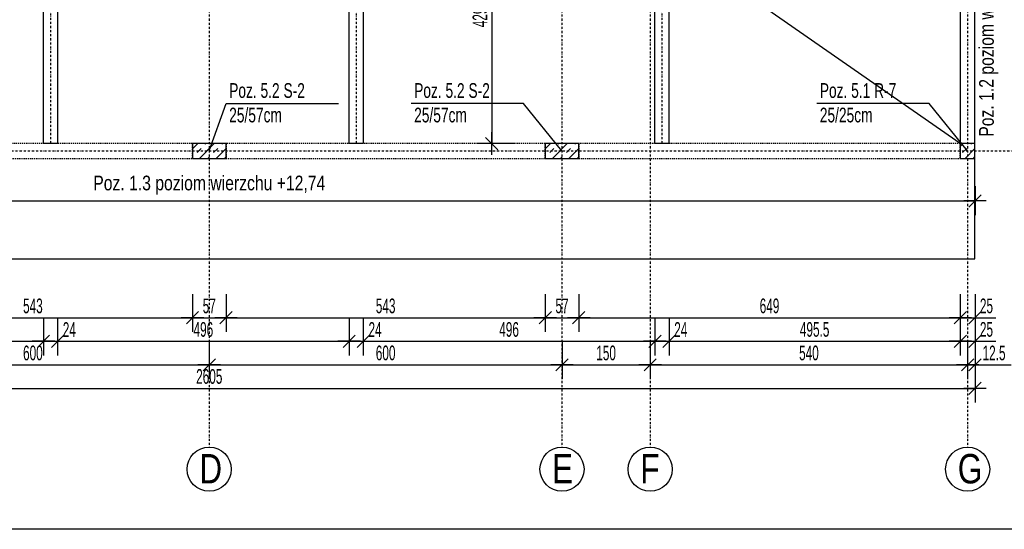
# Model space of a CAD drawing. Header units: millimetres. Extents: x 10513 to 15210, y -3009 to 1704.
# Tile 8 of 17: x 11888 to 13563, y -1387 to -521. Entities that reach past the tile are written whole.
import ezdxf

# ---------------------------------------------------------------- set-up
doc = ezdxf.new("R2010")
doc.units = ezdxf.units.MM
doc.header["$LTSCALE"] = 10
doc.linetypes.add('MO', pattern=[0.7, 0.35, -0.17, 0.01, -0.17])
doc.linetypes.add('MP', pattern=[0.36, 0.2, -0.16])
doc.layers.add('BA_obw', color=230, linetype='Continuous', plot=False)
for name, color, linetype in [('BA_szr', 1, 'Continuous'), ('BA_txs', 2, 'Continuous'), ('BA_wym', 1, 'Continuous'), ('BD_lpm', 1, 'MP'), ('BD_osm', 1, 'MO'), ('BD_txs', 2, 'Continuous'), ('BD_wic', 1, 'Continuous'), ('BD_wig', 3, 'Continuous'), ('BZ_odn', 1, 'Continuous'), ('BZ_txs', 2, 'Continuous')]:
    doc.layers.add(name, color=color, linetype=linetype)
doc.styles.add('BIKTS', font='bikromsw.shx', dxfattribs={"width": 0.8})
doc.styles.add('BIKWYM', font='bikromsw.shx', dxfattribs={"width": 0.6})
doc.dimstyles.new('BA_KR_100_cm', dxfattribs={"dimtxt": 25, "dimasz": 1.666667, "dimexe": 24, "dimexo": 0, "dimgap": 0, "dimtad": 0, "dimdec": 1, "dimrnd": 0.5, "dimzin": 9, "dimdsep": 46, "dimtxsty": 'BIKWYM', "dimblk": 'WYM-KR', "dimcen": 0, "dimdle": 20, "dimclrd": 256, "dimclre": 256, "dimclrt": 2, "dimadec": 0, "dimazin": 0, "dimtfac": 0.033333, "dimtdec": 1, "dimtmove": 0, "dimatfit": 3, "dimldrblk": 'WYM-KR', "dimfxl": 25, "dimfxlon": 1, "dimtvp": 0.8, "dimtolj": 1, "dimarcsym": 0})
doc.dimstyles.new('BZ_ST_100_cm', dxfattribs={"dimtxt": 25, "dimasz": 1.666667, "dimexe": 24, "dimexo": 0, "dimgap": 0, "dimtad": 0, "dimdec": 1, "dimrnd": 0.5, "dimdsep": 46, "dimtxsty": 'BIKWYM', "dimblk": 'WYM-ST', "dimcen": 0, "dimdle": 20, "dimclrd": 256, "dimclre": 256, "dimclrt": 7, "dimadec": 0, "dimazin": 0, "dimtfac": 0.033333, "dimtdec": 1, "dimtix": 1, "dimtmove": 2, "dimatfit": 3, "dimldrblk": 'WYM-ST', "dimfxl": 25, "dimfxlon": 1, "dimtvp": 0.8, "dimtolj": 1, "dimtzin": 0, "dimarcsym": 0})

# ---------------------------------------------------------------- blocks, each defined once
blk = doc.blocks.new('WYM-KR')
at = {"linetype": 'ByBlock'}
blk.add_line((11.52, 0), (-11.52, 0), dxfattribs=at)
at = {"color": 7, "linetype": 'ByBlock'}
blk.add_line((6.24, 6.24), (-6.24, -6.24), dxfattribs=at)
blk = doc.blocks.new('*D19')
at = {"layer": 'BA_wym', "lineweight": -2}
for p, q in [((10907.8, -803.5), (10907.8, -852.5)), ((13512.8, -803.5), (13512.8, -852.5)), ((10909.4, -828.5), (13511.1, -828.5))]:
    blk.add_line(p, q, dxfattribs=at)
at = {"layer": 'Defpoints', "color": 0}
for p in [(10907.8, -756.1), (13512.8, -756.1), (13512.8, -828.5)]:
    blk.add_point(p, dxfattribs=at)
at = {"layer": 'BA_wym', "lineweight": -2, "xscale": 1.666666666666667, "yscale": 1.666666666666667, "zscale": 1.666666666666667, "rotation": 180}
blk.add_blockref('WYM-KR', (10907.8, -828.5), dxfattribs=at)
at = {"layer": 'BA_wym', "lineweight": -2, "xscale": 1.666666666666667, "yscale": 1.666666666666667, "zscale": 1.666666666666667}
blk.add_blockref('WYM-KR', (13512.8, -828.5), dxfattribs=at)
at = {"layer": 'BA_wym', "color": 2, "insert": (12210.3, -801.8), "char_height": 25, "attachment_point": 5, "style": 'BIKWYM'}
blk.add_mtext('\\A1;\\W0.8;Poz. 1.3 poziom wierzchu +12,74', dxfattribs=at)
blk = doc.blocks.new('WYM-ST')
blk.add_hatch(color=256).paths.add_polyline_path([(-13, 2.9), (0, 0), (-13, -2.9)])
blk.add_lwpolyline([(0, 0), (-13, 2.9), (-13, -2.9), (0, 0)])
blk = doc.blocks.new('*D80')
at = {"layer": 'BA_wym', "lineweight": -2}
for p, q in [((11638.8, -987.1), (11638.8, -1051.1)), ((12181.8, -987.1), (12181.8, -1051.1)), ((11640.4, -1027.1), (12180.1, -1027.1))]:
    blk.add_line(p, q, dxfattribs=at)
at = {"layer": 'Defpoints', "color": 0}
for p in [(11638.8, -756.1), (12181.8, -756.1), (12181.8, -1027.1)]:
    blk.add_point(p, dxfattribs=at)
at = {"layer": 'BA_wym', "lineweight": -2, "xscale": 1.666666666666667, "yscale": 1.666666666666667, "zscale": 1.666666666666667, "rotation": 180}
blk.add_blockref('WYM-KR', (11638.8, -1027.1), dxfattribs=at)
at = {"layer": 'BA_wym', "lineweight": -2, "xscale": 1.666666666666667, "yscale": 1.666666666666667, "zscale": 1.666666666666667}
blk.add_blockref('WYM-KR', (12181.8, -1027.1), dxfattribs=at)
at = {"layer": 'BA_wym', "color": 2, "insert": (11910.3, -1007.1), "char_height": 25, "attachment_point": 5, "style": 'BIKWYM'}
blk.add_mtext('\\A1;543', dxfattribs=at)
blk = doc.blocks.new('*D81')
at = {"layer": 'BA_wym', "lineweight": -2}
for p, q in [((12181.8, -987.1), (12181.8, -1051.1)), ((12238.8, -987.1), (12238.8, -1051.1)), ((12183.4, -1027.1), (12237.1, -1027.1))]:
    blk.add_line(p, q, dxfattribs=at)
at = {"layer": 'Defpoints', "color": 0}
for p in [(12181.8, -756.1), (12238.8, -756.1), (12238.8, -1027.1)]:
    blk.add_point(p, dxfattribs=at)
at = {"layer": 'BA_wym', "lineweight": -2, "xscale": 1.666666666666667, "yscale": 1.666666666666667, "zscale": 1.666666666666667, "rotation": 180}
blk.add_blockref('WYM-KR', (12181.8, -1027.1), dxfattribs=at)
at = {"layer": 'BA_wym', "lineweight": -2, "xscale": 1.666666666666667, "yscale": 1.666666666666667, "zscale": 1.666666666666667}
blk.add_blockref('WYM-KR', (12238.8, -1027.1), dxfattribs=at)
at = {"layer": 'BA_wym', "color": 2, "insert": (12210.3, -1007.1), "char_height": 25, "attachment_point": 5, "style": 'BIKWYM'}
blk.add_mtext('\\A1;57', dxfattribs=at)
blk = doc.blocks.new('*D82')
at = {"layer": 'BA_wym', "lineweight": -2}
for p, q in [((12238.8, -987.1), (12238.8, -1051.1)), ((12781.8, -987.1), (12781.8, -1051.1)), ((12240.4, -1027.1), (12780.1, -1027.1))]:
    blk.add_line(p, q, dxfattribs=at)
at = {"layer": 'Defpoints', "color": 0}
for p in [(12238.8, -756.1), (12781.8, -756.1), (12781.8, -1027.1)]:
    blk.add_point(p, dxfattribs=at)
at = {"layer": 'BA_wym', "lineweight": -2, "xscale": 1.666666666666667, "yscale": 1.666666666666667, "zscale": 1.666666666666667, "rotation": 180}
blk.add_blockref('WYM-KR', (12238.8, -1027.1), dxfattribs=at)
at = {"layer": 'BA_wym', "lineweight": -2, "xscale": 1.666666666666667, "yscale": 1.666666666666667, "zscale": 1.666666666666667}
blk.add_blockref('WYM-KR', (12781.8, -1027.1), dxfattribs=at)
at = {"layer": 'BA_wym', "color": 2, "insert": (12510.3, -1007.1), "char_height": 25, "attachment_point": 5, "style": 'BIKWYM'}
blk.add_mtext('\\A1;543', dxfattribs=at)
blk = doc.blocks.new('*D83')
at = {"layer": 'BA_wym', "lineweight": -2}
for p, q in [((12781.8, -987.1), (12781.8, -1051.1)), ((12838.8, -987.1), (12838.8, -1051.1)), ((12783.4, -1027.1), (12837.1, -1027.1))]:
    blk.add_line(p, q, dxfattribs=at)
at = {"layer": 'Defpoints', "color": 0}
for p in [(12781.8, -756.1), (12838.8, -756.1), (12838.8, -1027.1)]:
    blk.add_point(p, dxfattribs=at)
at = {"layer": 'BA_wym', "lineweight": -2, "xscale": 1.666666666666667, "yscale": 1.666666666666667, "zscale": 1.666666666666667, "rotation": 180}
blk.add_blockref('WYM-KR', (12781.8, -1027.1), dxfattribs=at)
at = {"layer": 'BA_wym', "lineweight": -2, "xscale": 1.666666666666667, "yscale": 1.666666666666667, "zscale": 1.666666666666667}
blk.add_blockref('WYM-KR', (12838.8, -1027.1), dxfattribs=at)
at = {"layer": 'BA_wym', "color": 2, "insert": (12810.3, -1007.1), "char_height": 25, "attachment_point": 5, "style": 'BIKWYM'}
blk.add_mtext('\\A1;57', dxfattribs=at)
blk = doc.blocks.new('*D84')
at = {"layer": 'BA_wym', "lineweight": -2}
for p, q in [((12838.8, -987.1), (12838.8, -1051.1)), ((13487.8, -987.1), (13487.8, -1051.1)), ((12840.4, -1027.1), (13486.1, -1027.1))]:
    blk.add_line(p, q, dxfattribs=at)
at = {"layer": 'Defpoints', "color": 0}
for p in [(12838.8, -756.1), (13487.8, -756.1), (13487.8, -1027.1)]:
    blk.add_point(p, dxfattribs=at)
at = {"layer": 'BA_wym', "lineweight": -2, "xscale": 1.666666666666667, "yscale": 1.666666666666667, "zscale": 1.666666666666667, "rotation": 180}
blk.add_blockref('WYM-KR', (12838.8, -1027.1), dxfattribs=at)
at = {"layer": 'BA_wym', "lineweight": -2, "xscale": 1.666666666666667, "yscale": 1.666666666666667, "zscale": 1.666666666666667}
blk.add_blockref('WYM-KR', (13487.8, -1027.1), dxfattribs=at)
at = {"layer": 'BA_wym', "color": 2, "insert": (13163.3, -1007.1), "char_height": 25, "attachment_point": 5, "style": 'BIKWYM'}
blk.add_mtext('\\A1;649', dxfattribs=at)
blk = doc.blocks.new('*D85')
at = {"layer": 'BA_wym', "lineweight": -2}
for p, q in [((13487.8, -987.1), (13487.8, -1051.1)), ((13512.8, -987.1), (13512.8, -1051.1)), ((13486.1, -1027.1), (13484.4, -1027.1)), ((13487.8, -1027.1), (13512.8, -1027.1)), ((13514.4, -1027.1), (13548.5, -1027.1))]:
    blk.add_line(p, q, dxfattribs=at)
at = {"layer": 'Defpoints', "color": 0}
for p in [(13487.8, -756.1), (13512.8, -756.1), (13512.8, -1027.1)]:
    blk.add_point(p, dxfattribs=at)
at = {"layer": 'BA_wym', "lineweight": -2, "xscale": 1.666666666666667, "yscale": 1.666666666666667, "zscale": 1.666666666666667}
blk.add_blockref('WYM-KR', (13487.8, -1027.1), dxfattribs=at)
at = {"layer": 'BA_wym', "lineweight": -2, "xscale": 1.666666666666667, "yscale": 1.666666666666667, "zscale": 1.666666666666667, "rotation": 180}
blk.add_blockref('WYM-KR', (13512.8, -1027.1), dxfattribs=at)
at = {"layer": 'BA_wym', "color": 2, "insert": (13532.3, -1007.1), "char_height": 25, "attachment_point": 5, "style": 'BIKWYM'}
blk.add_mtext('\\A1;25', dxfattribs=at)
blk = doc.blocks.new('*D89')
at = {"layer": 'BA_wym', "lineweight": -2}
for p, q in [((11432.3, -1027.1), (11432.3, -1091.1)), ((11928.3, -1027.1), (11928.3, -1091.1)), ((11433.9, -1067.1), (11926.6, -1067.1))]:
    blk.add_line(p, q, dxfattribs=at)
at = {"layer": 'Defpoints', "color": 0}
for p in [(11432.3, -731.1), (11928.3, -731.1), (11928.3, -1067.1)]:
    blk.add_point(p, dxfattribs=at)
at = {"layer": 'BA_wym', "lineweight": -2, "xscale": 1.666666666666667, "yscale": 1.666666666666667, "zscale": 1.666666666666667, "rotation": 180}
blk.add_blockref('WYM-KR', (11432.3, -1067.1), dxfattribs=at)
at = {"layer": 'BA_wym', "lineweight": -2, "xscale": 1.666666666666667, "yscale": 1.666666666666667, "zscale": 1.666666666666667}
blk.add_blockref('WYM-KR', (11928.3, -1067.1), dxfattribs=at)
at = {"layer": 'BA_wym', "color": 2, "insert": (11680.3, -1047.1), "char_height": 25, "attachment_point": 5, "style": 'BIKWYM'}
blk.add_mtext('\\A1;496', dxfattribs=at)
blk = doc.blocks.new('*D90')
at = {"layer": 'BA_wym', "lineweight": -2}
for p, q in [((11928.3, -1027.1), (11928.3, -1091.1)), ((11952.3, -1027.1), (11952.3, -1091.1)), ((11926.6, -1067.1), (11924.9, -1067.1)), ((11928.3, -1067.1), (11952.3, -1067.1)), ((11953.9, -1067.1), (11988.9, -1067.1))]:
    blk.add_line(p, q, dxfattribs=at)
at = {"layer": 'Defpoints', "color": 0}
for p in [(11928.3, -731.1), (11952.3, -731.1), (11952.3, -1067.1)]:
    blk.add_point(p, dxfattribs=at)
at = {"layer": 'BA_wym', "lineweight": -2, "xscale": 1.666666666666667, "yscale": 1.666666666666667, "zscale": 1.666666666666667}
blk.add_blockref('WYM-KR', (11928.3, -1067.1), dxfattribs=at)
at = {"layer": 'BA_wym', "lineweight": -2, "xscale": 1.666666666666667, "yscale": 1.666666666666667, "zscale": 1.666666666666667, "rotation": 180}
blk.add_blockref('WYM-KR', (11952.3, -1067.1), dxfattribs=at)
at = {"layer": 'BA_wym', "color": 2, "insert": (11972.3, -1047.1), "char_height": 25, "attachment_point": 5, "style": 'BIKWYM'}
blk.add_mtext('\\A1;24', dxfattribs=at)
blk = doc.blocks.new('*D91')
at = {"layer": 'BA_wym', "lineweight": -2}
for p, q in [((11952.3, -1027.1), (11952.3, -1091.1)), ((12448.3, -1027.1), (12448.3, -1091.1)), ((11953.9, -1067.1), (12446.6, -1067.1))]:
    blk.add_line(p, q, dxfattribs=at)
at = {"layer": 'Defpoints', "color": 0}
for p in [(11952.3, -731.1), (12448.3, -731.1), (12448.3, -1067.1)]:
    blk.add_point(p, dxfattribs=at)
at = {"layer": 'BA_wym', "lineweight": -2, "xscale": 1.666666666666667, "yscale": 1.666666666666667, "zscale": 1.666666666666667, "rotation": 180}
blk.add_blockref('WYM-KR', (11952.3, -1067.1), dxfattribs=at)
at = {"layer": 'BA_wym', "lineweight": -2, "xscale": 1.666666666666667, "yscale": 1.666666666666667, "zscale": 1.666666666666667}
blk.add_blockref('WYM-KR', (12448.3, -1067.1), dxfattribs=at)
at = {"layer": 'BA_wym', "color": 2, "insert": (12200.3, -1047.1), "char_height": 25, "attachment_point": 5, "style": 'BIKWYM'}
blk.add_mtext('\\A1;496', dxfattribs=at)
blk = doc.blocks.new('*D92')
at = {"layer": 'BA_wym', "lineweight": -2}
for p, q in [((12448.3, -1027.1), (12448.3, -1091.1)), ((12472.3, -1027.1), (12472.3, -1091.1)), ((12446.6, -1067.1), (12444.9, -1067.1)), ((12448.3, -1067.1), (12472.3, -1067.1)), ((12473.9, -1067.1), (12508.9, -1067.1))]:
    blk.add_line(p, q, dxfattribs=at)
at = {"layer": 'Defpoints', "color": 0}
for p in [(12448.3, -731.1), (12472.3, -731.1), (12472.3, -1067.1)]:
    blk.add_point(p, dxfattribs=at)
at = {"layer": 'BA_wym', "lineweight": -2, "xscale": 1.666666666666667, "yscale": 1.666666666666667, "zscale": 1.666666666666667}
blk.add_blockref('WYM-KR', (12448.3, -1067.1), dxfattribs=at)
at = {"layer": 'BA_wym', "lineweight": -2, "xscale": 1.666666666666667, "yscale": 1.666666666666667, "zscale": 1.666666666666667, "rotation": 180}
blk.add_blockref('WYM-KR', (12472.3, -1067.1), dxfattribs=at)
at = {"layer": 'BA_wym', "color": 2, "insert": (12492.3, -1047.1), "char_height": 25, "attachment_point": 5, "style": 'BIKWYM'}
blk.add_mtext('\\A1;24', dxfattribs=at)
blk = doc.blocks.new('*D93')
at = {"layer": 'BA_wym', "lineweight": -2}
for p, q in [((12472.3, -1027.1), (12472.3, -1091.1)), ((12968.3, -1027.1), (12968.3, -1091.1)), ((12473.9, -1067.1), (12966.6, -1067.1))]:
    blk.add_line(p, q, dxfattribs=at)
at = {"layer": 'Defpoints', "color": 0}
for p in [(12472.3, -731.1), (12968.3, -731.1), (12968.3, -1067.1)]:
    blk.add_point(p, dxfattribs=at)
at = {"layer": 'BA_wym', "lineweight": -2, "xscale": 1.666666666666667, "yscale": 1.666666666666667, "zscale": 1.666666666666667, "rotation": 180}
blk.add_blockref('WYM-KR', (12472.3, -1067.1), dxfattribs=at)
at = {"layer": 'BA_wym', "lineweight": -2, "xscale": 1.666666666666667, "yscale": 1.666666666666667, "zscale": 1.666666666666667}
blk.add_blockref('WYM-KR', (12968.3, -1067.1), dxfattribs=at)
at = {"layer": 'BA_wym', "color": 2, "insert": (12720.3, -1047.1), "char_height": 25, "attachment_point": 5, "style": 'BIKWYM'}
blk.add_mtext('\\A1;496', dxfattribs=at)
blk = doc.blocks.new('*D94')
at = {"layer": 'BA_wym', "lineweight": -2}
for p, q in [((12968.3, -1027.1), (12968.3, -1091.1)), ((12992.3, -1027.1), (12992.3, -1091.1)), ((12966.6, -1067.1), (12964.9, -1067.1)), ((12968.3, -1067.1), (12992.3, -1067.1)), ((12993.9, -1067.1), (13028.9, -1067.1))]:
    blk.add_line(p, q, dxfattribs=at)
at = {"layer": 'Defpoints', "color": 0}
for p in [(12968.3, -731.1), (12992.3, -731.1), (12992.3, -1067.1)]:
    blk.add_point(p, dxfattribs=at)
at = {"layer": 'BA_wym', "lineweight": -2, "xscale": 1.666666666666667, "yscale": 1.666666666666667, "zscale": 1.666666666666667}
blk.add_blockref('WYM-KR', (12968.3, -1067.1), dxfattribs=at)
at = {"layer": 'BA_wym', "lineweight": -2, "xscale": 1.666666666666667, "yscale": 1.666666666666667, "zscale": 1.666666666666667, "rotation": 180}
blk.add_blockref('WYM-KR', (12992.3, -1067.1), dxfattribs=at)
at = {"layer": 'BA_wym', "color": 2, "insert": (13012.3, -1047.1), "char_height": 25, "attachment_point": 5, "style": 'BIKWYM'}
blk.add_mtext('\\A1;24', dxfattribs=at)
blk = doc.blocks.new('*D95')
at = {"layer": 'BA_wym', "lineweight": -2}
for p, q in [((12992.3, -1027.1), (12992.3, -1091.1)), ((13487.8, -1027.1), (13487.8, -1091.1)), ((12993.9, -1067.1), (13486.1, -1067.1))]:
    blk.add_line(p, q, dxfattribs=at)
at = {"layer": 'Defpoints', "color": 0}
for p in [(12992.3, -731.1), (13487.8, -756.1), (13487.8, -1067.1)]:
    blk.add_point(p, dxfattribs=at)
at = {"layer": 'BA_wym', "lineweight": -2, "xscale": 1.666666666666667, "yscale": 1.666666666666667, "zscale": 1.666666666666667, "rotation": 180}
blk.add_blockref('WYM-KR', (12992.3, -1067.1), dxfattribs=at)
at = {"layer": 'BA_wym', "lineweight": -2, "xscale": 1.666666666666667, "yscale": 1.666666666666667, "zscale": 1.666666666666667}
blk.add_blockref('WYM-KR', (13487.8, -1067.1), dxfattribs=at)
at = {"layer": 'BA_wym', "color": 2, "insert": (13240, -1047.1), "char_height": 25, "attachment_point": 5, "style": 'BIKWYM'}
blk.add_mtext('\\A1;495.5', dxfattribs=at)
blk = doc.blocks.new('*D96')
at = {"layer": 'BA_wym', "lineweight": -2}
for p, q in [((13487.8, -1027.1), (13487.8, -1091.1)), ((13512.8, -1027.1), (13512.8, -1091.1)), ((13486.1, -1067.1), (13484.4, -1067.1)), ((13487.8, -1067.1), (13512.8, -1067.1)), ((13514.4, -1067.1), (13548.5, -1067.1))]:
    blk.add_line(p, q, dxfattribs=at)
at = {"layer": 'Defpoints', "color": 0}
for p in [(13487.8, -756.1), (13512.8, -756.1), (13512.8, -1067.1)]:
    blk.add_point(p, dxfattribs=at)
at = {"layer": 'BA_wym', "lineweight": -2, "xscale": 1.666666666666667, "yscale": 1.666666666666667, "zscale": 1.666666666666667}
blk.add_blockref('WYM-KR', (13487.8, -1067.1), dxfattribs=at)
at = {"layer": 'BA_wym', "lineweight": -2, "xscale": 1.666666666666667, "yscale": 1.666666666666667, "zscale": 1.666666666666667, "rotation": 180}
blk.add_blockref('WYM-KR', (13512.8, -1067.1), dxfattribs=at)
at = {"layer": 'BA_wym', "color": 2, "insert": (13532.3, -1047.1), "char_height": 25, "attachment_point": 5, "style": 'BIKWYM'}
blk.add_mtext('\\A1;25', dxfattribs=at)
blk = doc.blocks.new('*D100')
at = {"layer": 'BA_wym', "lineweight": -2}
for p, q in [((11610.3, -1067.1), (11610.3, -1131.1)), ((12210.3, -1067.1), (12210.3, -1131.1)), ((11611.9, -1107.1), (12208.6, -1107.1))]:
    blk.add_line(p, q, dxfattribs=at)
at = {"layer": 'Defpoints', "color": 0}
for p in [(11610.3, -756.1), (12210.3, -754.8), (12210.3, -1107.1)]:
    blk.add_point(p, dxfattribs=at)
at = {"layer": 'BA_wym', "lineweight": -2, "xscale": 1.666666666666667, "yscale": 1.666666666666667, "zscale": 1.666666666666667, "rotation": 180}
blk.add_blockref('WYM-KR', (11610.3, -1107.1), dxfattribs=at)
at = {"layer": 'BA_wym', "lineweight": -2, "xscale": 1.666666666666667, "yscale": 1.666666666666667, "zscale": 1.666666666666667}
blk.add_blockref('WYM-KR', (12210.3, -1107.1), dxfattribs=at)
at = {"layer": 'BA_wym', "color": 2, "insert": (11910.3, -1087.1), "char_height": 25, "attachment_point": 5, "style": 'BIKWYM'}
blk.add_mtext('\\A1;600', dxfattribs=at)
blk = doc.blocks.new('*D101')
at = {"layer": 'BA_wym', "lineweight": -2}
for p, q in [((12210.3, -1067.1), (12210.3, -1131.1)), ((12810.3, -1067.1), (12810.3, -1131.1)), ((12211.9, -1107.1), (12808.6, -1107.1))]:
    blk.add_line(p, q, dxfattribs=at)
at = {"layer": 'Defpoints', "color": 0}
for p in [(12210.3, -641.8), (12810.3, -756.1), (12810.3, -1107.1)]:
    blk.add_point(p, dxfattribs=at)
at = {"layer": 'BA_wym', "lineweight": -2, "xscale": 1.666666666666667, "yscale": 1.666666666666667, "zscale": 1.666666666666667, "rotation": 180}
blk.add_blockref('WYM-KR', (12210.3, -1107.1), dxfattribs=at)
at = {"layer": 'BA_wym', "lineweight": -2, "xscale": 1.666666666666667, "yscale": 1.666666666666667, "zscale": 1.666666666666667}
blk.add_blockref('WYM-KR', (12810.3, -1107.1), dxfattribs=at)
at = {"layer": 'BA_wym', "color": 2, "insert": (12510.3, -1087.1), "char_height": 25, "attachment_point": 5, "style": 'BIKWYM'}
blk.add_mtext('\\A1;600', dxfattribs=at)
blk = doc.blocks.new('*D102')
at = {"layer": 'BA_wym', "lineweight": -2}
for p, q in [((12810.3, -1067.1), (12810.3, -1131.1)), ((12960.3, -1067.1), (12960.3, -1131.1)), ((12811.9, -1107.1), (12958.6, -1107.1))]:
    blk.add_line(p, q, dxfattribs=at)
at = {"layer": 'Defpoints', "color": 0}
for p in [(12960.3, -643.1), (12810.3, -756.1), (12960.3, -1107.1)]:
    blk.add_point(p, dxfattribs=at)
at = {"layer": 'BA_wym', "lineweight": -2, "xscale": 1.666666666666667, "yscale": 1.666666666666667, "zscale": 1.666666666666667, "rotation": 180}
blk.add_blockref('WYM-KR', (12810.3, -1107.1), dxfattribs=at)
at = {"layer": 'BA_wym', "lineweight": -2, "xscale": 1.666666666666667, "yscale": 1.666666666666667, "zscale": 1.666666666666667}
blk.add_blockref('WYM-KR', (12960.3, -1107.1), dxfattribs=at)
at = {"layer": 'BA_wym', "color": 2, "insert": (12885.3, -1087.1), "char_height": 25, "attachment_point": 5, "style": 'BIKWYM'}
blk.add_mtext('\\A1;150', dxfattribs=at)
blk = doc.blocks.new('*D103')
at = {"layer": 'BA_wym', "lineweight": -2}
for p, q in [((12960.3, -1067.1), (12960.3, -1131.1)), ((13500.3, -1067.1), (13500.3, -1131.1)), ((12961.9, -1107.1), (13498.6, -1107.1))]:
    blk.add_line(p, q, dxfattribs=at)
at = {"layer": 'Defpoints', "color": 0}
for p in [(12960.3, -643.1), (13500.3, -756.1), (13500.3, -1107.1)]:
    blk.add_point(p, dxfattribs=at)
at = {"layer": 'BA_wym', "lineweight": -2, "xscale": 1.666666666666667, "yscale": 1.666666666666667, "zscale": 1.666666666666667, "rotation": 180}
blk.add_blockref('WYM-KR', (12960.3, -1107.1), dxfattribs=at)
at = {"layer": 'BA_wym', "lineweight": -2, "xscale": 1.666666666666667, "yscale": 1.666666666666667, "zscale": 1.666666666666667}
blk.add_blockref('WYM-KR', (13500.3, -1107.1), dxfattribs=at)
at = {"layer": 'BA_wym', "color": 2, "insert": (13230.3, -1087.1), "char_height": 25, "attachment_point": 5, "style": 'BIKWYM'}
blk.add_mtext('\\A1;540', dxfattribs=at)
blk = doc.blocks.new('*D104')
at = {"layer": 'BA_wym', "lineweight": -2}
for p, q in [((13500.3, -1067.1), (13500.3, -1131.1)), ((13512.8, -1067.1), (13512.8, -1131.1)), ((13498.6, -1107.1), (13496.9, -1107.1)), ((13500.3, -1107.1), (13512.8, -1107.1)), ((13514.4, -1107.1), (13574.2, -1107.1))]:
    blk.add_line(p, q, dxfattribs=at)
at = {"layer": 'Defpoints', "color": 0}
for p in [(13500.3, -756.1), (13512.8, -756.1), (13512.8, -1107.1)]:
    blk.add_point(p, dxfattribs=at)
at = {"layer": 'BA_wym', "lineweight": -2, "xscale": 1.666666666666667, "yscale": 1.666666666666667, "zscale": 1.666666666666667}
blk.add_blockref('WYM-KR', (13500.3, -1107.1), dxfattribs=at)
at = {"layer": 'BA_wym', "lineweight": -2, "xscale": 1.666666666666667, "yscale": 1.666666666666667, "zscale": 1.666666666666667, "rotation": 180}
blk.add_blockref('WYM-KR', (13512.8, -1107.1), dxfattribs=at)
at = {"layer": 'BA_wym', "color": 2, "insert": (13545.2, -1087.1), "char_height": 25, "attachment_point": 5, "style": 'BIKWYM'}
blk.add_mtext('\\A1;12.5', dxfattribs=at)
blk = doc.blocks.new('*D105')
at = {"layer": 'BA_wym', "lineweight": -2}
for p, q in [((10907.8, -1107.1), (10907.8, -1171.1)), ((13512.8, -1107.1), (13512.8, -1171.1)), ((10909.4, -1147.1), (13511.1, -1147.1))]:
    blk.add_line(p, q, dxfattribs=at)
at = {"layer": 'Defpoints', "color": 0}
for p in [(10907.8, -756.1), (13512.8, -756.1), (13512.8, -1147.1)]:
    blk.add_point(p, dxfattribs=at)
at = {"layer": 'BA_wym', "lineweight": -2, "xscale": 1.666666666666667, "yscale": 1.666666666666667, "zscale": 1.666666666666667, "rotation": 180}
blk.add_blockref('WYM-KR', (10907.8, -1147.1), dxfattribs=at)
at = {"layer": 'BA_wym', "lineweight": -2, "xscale": 1.666666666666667, "yscale": 1.666666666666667, "zscale": 1.666666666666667}
blk.add_blockref('WYM-KR', (13512.8, -1147.1), dxfattribs=at)
at = {"layer": 'BA_wym', "color": 2, "insert": (12210.3, -1127.1), "char_height": 25, "attachment_point": 5, "style": 'BIKWYM'}
blk.add_mtext('\\A1;2605', dxfattribs=at)
blk = doc.blocks.new('*D246')
at = {"layer": 'BA_wym', "lineweight": -2}
for p, q in [((12730.8, -302.1), (12666.8, -302.1)), ((12690.8, -303.8), (12690.8, -729.5)), ((12730.8, -731.1), (12666.8, -731.1))]:
    blk.add_line(p, q, dxfattribs=at)
at = {"layer": 'Defpoints', "color": 0}
for p in [(12730.8, -302.1), (12690.8, -731.1), (12730.8, -731.1)]:
    blk.add_point(p, dxfattribs=at)
at = {"layer": 'BA_wym', "lineweight": -2, "xscale": 1.666666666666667, "yscale": 1.666666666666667, "zscale": 1.666666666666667}
for p, rotation in [((12690.8, -302.1), 90), ((12690.8, -731.1), 270)]:
    blk.add_blockref('WYM-KR', p, dxfattribs=dict(at, rotation=rotation))
at = {"layer": 'BA_wym', "color": 2, "insert": (12670.8, -516.6), "char_height": 25, "attachment_point": 5, "rotation": 90, "style": 'BIKWYM'}
blk.add_mtext('\\A1;429', dxfattribs=at)

msp = doc.modelspace()

# ---------------------------------------------------------------- hatches: boundary and pattern name
at = {"layer": 'BA_szr'}
h = msp.add_hatch(dxfattribs=at)
h.set_pattern_fill('BIK_ZELBET', color=256, scale=100, angle=45, pattern_type=2)
h.set_pattern_definition([(45, (600, -1800), (-14.142136, 14.142136), []), (45, (592.929, -1792.929), (-14.142136, 14.142136), [10, -10])])
h.paths.add_polyline_path([(12181.78, -756.15), (12238.78, -756.15), (12238.78, -731.15), (12181.78, -731.15)])
h = msp.add_hatch(dxfattribs=at)
h.set_pattern_fill('BIK_ZELBET', color=256, scale=100, angle=45, pattern_type=2)
h.set_pattern_definition([(45, (1200, -1800), (-14.142136, 14.142136), []), (45, (1192.929, -1792.929), (-14.142136, 14.142136), [10, -10])])
h.paths.add_polyline_path([(12781.78, -756.15), (12838.78, -756.15), (12838.78, -731.15), (12781.78, -731.15)])
h = msp.add_hatch(dxfattribs=at)
h.set_pattern_fill('BIK_ZELBET', color=256, scale=100, angle=45, pattern_type=2)
h.set_pattern_definition([(45, (1874.006, -1800), (-14.142136, 14.142136), []), (45, (1866.935, -1792.929), (-14.142136, 14.142136), [10, -10])])
h.paths.add_polyline_path([(13487.78, -756.15), (13512.78, -756.15), (13512.78, -731.15), (13487.78, -731.15)])

# ---------------------------------------------------------------- linework, layer by layer
at = {"layer": 'BA_obw'}
msp.add_lwpolyline([(10513.17, 1703.71), (13914, 1703.71), (13914, -1386.68), (10513.17, -1386.68)], close=True, dxfattribs=at)
at = {"layer": 'BD_lpm'}
for points in [[(11638.78, -756.15), (12181.78, -756.15), (12181.78, -731.15), (11638.78, -731.15)], [(12238.78, -756.15), (12781.78, -756.15), (12781.78, -731.15), (12238.78, -731.15)], [(12838.78, -756.15), (13487.78, -756.15), (13487.78, -731.15), (12838.78, -731.15)]]:
    msp.add_lwpolyline(points, close=True, dxfattribs=at)
at = {"layer": 'BD_osm', "color": 5}
msp.add_line((10907.78, -743.65), (13512.78, -743.65), dxfattribs=at)
at = {"layer": 'BD_osm'}
for points in [[(12210.28, 1462.29), (12210.28, -1247.15)], [(12810.28, 1462.29), (12810.28, -1247.15)], [(12960.28, 1462.29), (12960.28, -1247.15)], [(13500.28, 1462.29), (13500.28, -1247.15)], [(10627.78, -743.65), (13792.78, -743.65)]]:
    msp.add_lwpolyline(points, dxfattribs=at)
at = {"layer": 'BD_osm', "color": 1}
for points in [[(11940.28, 1043.85), (11940.28, -731.15)], [(12460.28, 1043.85), (12460.28, -731.15)], [(12980.28, 1043.85), (12980.28, -731.15)]]:
    msp.add_lwpolyline(points, dxfattribs=at)
at = {"layer": 'BD_wic', "color": 1}
msp.add_lwpolyline([(13487.78, -731.15), (10932.78, 1043.85)], dxfattribs=at)
at = {"layer": 'BD_wic'}
for centre in [(12210.28, -1284.65), (12810.28, -1284.65), (12960.28, -1284.65), (13500.28, -1284.65)]:
    msp.add_circle(centre, 37.5, dxfattribs=at)
at = {"layer": 'BD_wig'}
for points in [[(13487.78, -756.15), (13512.78, -756.15), (13512.78, 1068.85), (13487.78, 1068.85)], [(12448.28, 1043.85), (12472.28, 1043.85), (12472.28, -731.15), (12448.28, -731.15)], [(12968.28, 1043.85), (12992.28, 1043.85), (12992.28, -731.15), (12968.28, -731.15)], [(11928.28, 540.85), (11952.28, 540.85), (11952.28, -731.15), (11928.28, -731.15)], [(12181.78, -756.15), (12238.78, -756.15), (12238.78, -731.15), (12181.78, -731.15)], [(12781.78, -756.15), (12838.78, -756.15), (12838.78, -731.15), (12781.78, -731.15)], [(13487.78, -756.15), (13512.78, -756.15), (13512.78, -731.15), (13487.78, -731.15)]]:
    msp.add_lwpolyline(points, close=True, dxfattribs=at)
at = {"layer": 'BD_wig', "color": 9}
msp.add_lwpolyline([(10907.78, -756.15), (10907.78, -927.15), (13512.78, -927.15), (13512.78, -756.15)], dxfattribs=at)

# ---------------------------------------------------------------- texts
at = {"layer": 'BA_txs', "style": 'BIKTS', "width": 0.8}
msp.add_text('Poz. 1.2 poziom wierzchu +12,74', height=25, rotation=90, dxfattribs=at).set_placement((13544.7, -719.48))
at = {"layer": 'BD_txs', "style": 'BIKTS', "width": 0.8}
for s, p in [('D', (12193.47, -1308.71)), ('E', (12793.47, -1308.71)), ('F', (12943.47, -1308.71)), ('G', (13483.47, -1308.71))]:
    msp.add_text(s, height=50, dxfattribs=at).set_placement(p)
at = {"layer": 'BZ_txs', "char_height": 25, "width": 452.0462, "attachment_point": 1, "style": 'BIKTS'}
for s, insert in [('{\\W0.7;Poz. 5.2 S-2\\P\\A1;25/57cm}', (12244.16, -628.36)), ('{\\W0.7;Poz. 5.2 S-2\\P\\A1;25/57cm}', (12558.79, -628.36)), ('{\\W0.7;Poz. 5.1 R-7\\P\\A1;25/25cm}', (13248.81, -628.36))]:
    msp.add_mtext(s, dxfattribs=dict(at, insert=insert))

# ---------------------------------------------------------------- dimensions: what is measured, and where the dimension line sits
at = {"layer": 'BA_wym'}
dim = msp.add_linear_dim(base=(12690.78, -731.15), p1=(12730.78, -302.15), p2=(12730.78, -731.15), angle=90, dimstyle='BA_KR_100_cm', override={"dimblk": 'WYM-KR', "dimatfit": 1, "dimfxl": 40}, dxfattribs=at)
dim.commit()
dim.dimension.update_dxf_attribs({"geometry": '*D246', "text_midpoint": (12670.78, -516.65)})
for base, p1, p2, override, picture, middle in [((12810.28, -1107.15), (12210.28, -641.76), (12810.28, -756.15), {"dimtmove": 1, "dimatfit": 1, "dimfxl": 40}, '*D101', (12510.28, -1087.15)), ((12960.28, -1107.15), (12810.28, -756.15), (12960.28, -643.12), {"dimtmove": 1, "dimatfit": 1, "dimfxl": 40}, '*D102', (12885.28, -1087.15)), ((13500.28, -1107.15), (12960.28, -643.12), (13500.28, -756.15), {"dimtmove": 1, "dimatfit": 1, "dimfxl": 40}, '*D103', (13230.28, -1087.15)), ((11928.28, -1067.15), (11432.28, -731.15), (11928.28, -731.15), {"dimtmove": 1, "dimatfit": 1, "dimfxl": 40}, '*D89', (11680.28, -1047.15)), ((11952.28, -1067.15), (11928.28, -731.15), (11952.28, -731.15), {"dimblk": 'WYM-KR', "dimatfit": 1, "dimfxl": 40}, '*D90', (11972.28, -1047.15)), ((12448.28, -1067.15), (11952.28, -731.15), (12448.28, -731.15), {"dimtmove": 1, "dimatfit": 1, "dimfxl": 40}, '*D91', (12200.28, -1047.15)), ((12472.28, -1067.15), (12448.28, -731.15), (12472.28, -731.15), {"dimblk": 'WYM-KR', "dimatfit": 1, "dimfxl": 40}, '*D92', (12492.28, -1047.15)), ((12968.28, -1067.15), (12472.28, -731.15), (12968.28, -731.15), {"dimtmove": 1, "dimatfit": 1, "dimfxl": 40}, '*D93', (12720.28, -1047.15)), ((12992.28, -1067.15), (12968.28, -731.15), (12992.28, -731.15), {"dimblk": 'WYM-KR', "dimatfit": 1, "dimfxl": 40}, '*D94', (13012.28, -1047.15)), ((13487.78, -1067.15), (12992.28, -731.15), (13487.78, -756.15), {"dimtmove": 1, "dimatfit": 1, "dimfxl": 40}, '*D95', (13240.03, -1047.15)), ((13512.78, -1147.15), (10907.78, -756.15), (13512.78, -756.15), {"dimatfit": 1, "dimfxl": 40}, '*D105', (12210.28, -1127.15)), ((12210.28, -1107.15), (11610.28, -756.15), (12210.28, -754.78), {"dimtmove": 1, "dimatfit": 1, "dimfxl": 40}, '*D100', (11910.28, -1087.15)), ((12181.78, -1027.15), (11638.78, -756.15), (12181.78, -756.15), {"dimtmove": 1, "dimatfit": 1, "dimfxl": 40}, '*D80', (11910.28, -1007.15)), ((12238.78, -1027.15), (12181.78, -756.15), (12238.78, -756.15), {"dimtmove": 1, "dimatfit": 1, "dimfxl": 40}, '*D81', (12210.28, -1007.15)), ((12781.78, -1027.15), (12238.78, -756.15), (12781.78, -756.15), {"dimtmove": 1, "dimatfit": 1, "dimfxl": 40}, '*D82', (12510.28, -1007.15)), ((12838.78, -1027.15), (12781.78, -756.15), (12838.78, -756.15), {"dimtmove": 1, "dimatfit": 1, "dimfxl": 40}, '*D83', (12810.28, -1007.15)), ((13487.78, -1027.15), (12838.78, -756.15), (13487.78, -756.15), {"dimtmove": 1, "dimatfit": 1, "dimfxl": 40}, '*D84', (13163.28, -1007.15)), ((13512.78, -1027.15), (13487.78, -756.15), (13512.78, -756.15), {"dimtmove": 0, "dimatfit": 1, "dimfxl": 40}, '*D85', (13532.31, -1007.15)), ((13512.78, -1067.15), (13487.78, -756.15), (13512.78, -756.15), {"dimblk": 'WYM-KR', "dimatfit": 1, "dimfxl": 40}, '*D96', (13532.31, -1047.15)), ((13512.78, -1107.15), (13500.28, -756.15), (13512.78, -756.15), {"dimblk": 'WYM-KR', "dimatfit": 1, "dimfxl": 40}, '*D104', (13545.16, -1087.15))]:
    dim = msp.add_linear_dim(base=base, p1=p1, p2=p2, dimstyle='BA_KR_100_cm', override=override, dxfattribs=at)
    dim.commit()
    dim.dimension.update_dxf_attribs({"geometry": picture, "text_midpoint": middle})
dim = msp.add_linear_dim(base=(13512.78, -828.46), p1=(10907.78, -756.15), p2=(13512.78, -756.15), text='\\W0.8;Poz. 1.3 poziom wierzchu +12,74', dimstyle='BA_KR_100_cm', override={"dimtxsty": 'BIKWYM', "dimatfit": 1}, dxfattribs=at)
dim.commit()
dim.dimension.update_dxf_attribs({"geometry": '*D19', "text_midpoint": (12210.28, -801.8)})

# ---------------------------------------------------------------- leaders
at = {"layer": 'BZ_odn', "has_arrowhead": 0}
for points in [[(12210.28, -743.65), (12239.29, -663.16), (12429.94, -663.16)], [(12810.28, -743.65), (12744.57, -663.16), (12553.93, -663.16)], [(13500.29, -743.65), (13434.59, -663.16), (13243.94, -663.16)]]:
    msp.add_leader(points, dimstyle='BZ_ST_100_cm', dxfattribs=at)

doc.saveas('drawing.dxf')
